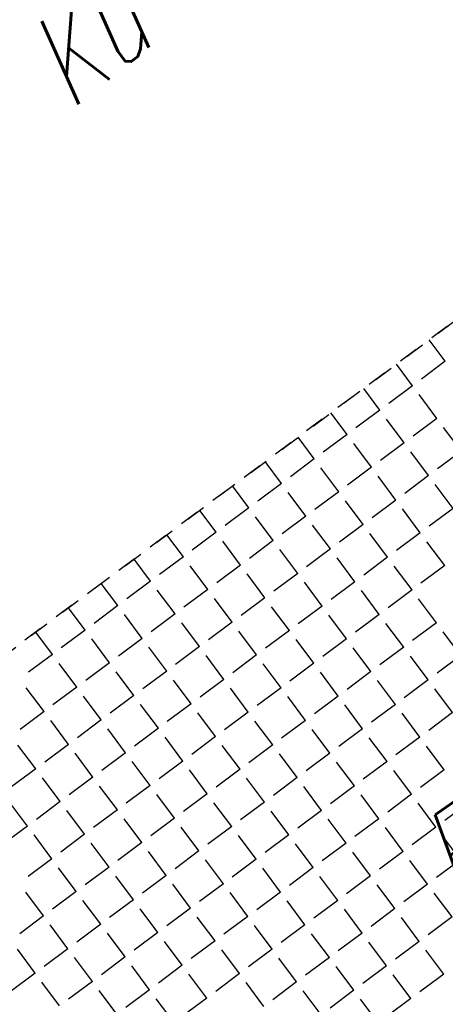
# Model space of a CAD drawing. Header units: metres. Extents: x 2 to 485, y 6 to 594.
# Tile 111 of 176: x 306.22 to 308.4, y 280.17 to 285.22. Entities that reach past the tile are written whole.
import ezdxf
from ezdxf.enums import TextEntityAlignment as Align

# ---------------------------------------------------------------- set-up
doc = ezdxf.new("R2010")
doc.units = ezdxf.units.M
doc.header["$LTSCALE"] = 0.0125
doc.linetypes.add('260241_A_bea$0$PUNKTIERT', pattern=[0.2, 0, -0.2])
doc.linetypes.add('GESTRICHELT', pattern=[0.4, 0.2, -0.2])
for name, color, linetype in [('260241_A_bea$0$B25_EINFASS_GEPKT', 7, '260241_A_bea$0$PUNKTIERT'), ('260241_A_bea$0$B28_VEINFASS_TXT', 5, 'Continuous'), ('f_feuerwehr', 10, 'Continuous'), ('f_schraff', 251, 'Continuous')]:
    doc.layers.add(name, color=color, linetype=linetype)
doc.styles.add('260241_A_bea$0$ROMANS', font='ROMANS')

msp = doc.modelspace()

# ---------------------------------------------------------------- linework, layer by layer
at = {"layer": '260241_A_bea$0$B25_EINFASS_GEPKT', "color": 7, "linetype": '260241_A_bea$0$PUNKTIERT', "ltscale": 0.5}
msp.add_line((312.588, 286.7521), (299.3744, 276.9384), dxfattribs=at)
at = {"layer": 'f_feuerwehr', "linetype": 'GESTRICHELT'}
msp.add_line((299.3744, 276.9384), (315.9512, 289.2499), dxfattribs=at)
at = {"layer": 'f_schraff', "linetype": 'Continuous'}
for p, q in [((308.4019, 283.4722), (308.3199, 283.5822)), ((308.234, 283.3469), (308.1517, 283.4572)), ((308.4019, 283.4722), (308.2798, 283.3811)), ((308.234, 283.3469), (308.1118, 283.2558)), ((308.066, 283.2216), (307.9834, 283.3323)), ((308.3593, 283.179), (308.2681, 283.3011)), ((307.8981, 283.0963), (307.8152, 283.2073)), ((308.066, 283.2216), (307.9439, 283.1305)), ((308.1913, 283.0537), (308.1002, 283.1758)), ((308.3593, 283.179), (308.2371, 283.0878)), ((307.8981, 283.0963), (307.7759, 283.0052)), ((308.4846, 283.011), (308.3934, 283.1332)), ((307.7301, 282.971), (307.647, 283.0824)), ((308.0234, 282.9284), (307.9322, 283.0505)), ((308.1913, 283.0537), (308.0692, 282.9625)), ((308.3166, 282.8857), (308.2255, 283.0079)), ((308.4846, 283.011), (308.3624, 282.9199)), ((307.5621, 282.8457), (307.4787, 282.9575)), ((307.7301, 282.971), (307.608, 282.8799)), ((307.8554, 282.803), (307.7643, 282.9252)), ((308.0234, 282.9284), (307.9012, 282.8372)), ((307.5621, 282.8457), (307.44, 282.7545)), ((308.1487, 282.7604), (308.0575, 282.8826)), ((308.3166, 282.8857), (308.1945, 282.7946)), ((308.4419, 282.7178), (308.3508, 282.8399)), ((307.3942, 282.7204), (307.3105, 282.8325)), ((307.6875, 282.6777), (307.5963, 282.7999)), ((307.8554, 282.803), (307.7333, 282.7119)), ((307.9807, 282.6351), (307.8896, 282.7572)), ((308.1487, 282.7604), (308.0265, 282.6693)), ((307.2262, 282.5951), (307.1423, 282.7076)), ((307.3942, 282.7204), (307.2721, 282.6292)), ((308.274, 282.5925), (308.1829, 282.7146)), ((308.4419, 282.7178), (308.3198, 282.6266)), ((307.5195, 282.5524), (307.4284, 282.6746)), ((307.6875, 282.6777), (307.5653, 282.5866)), ((307.2262, 282.5951), (307.1041, 282.5039)), ((307.8128, 282.5098), (307.7216, 282.6319)), ((307.9807, 282.6351), (307.8586, 282.544)), ((308.106, 282.4671), (308.0149, 282.5893)), ((308.274, 282.5925), (308.1518, 282.5013)), ((307.0583, 282.4697), (306.9741, 282.5826)), ((307.3516, 282.4271), (307.2604, 282.5492)), ((307.5195, 282.5524), (307.3974, 282.4613)), ((308.3993, 282.4245), (308.3082, 282.5466)), ((307.6448, 282.3845), (307.5537, 282.5066)), ((307.8128, 282.5098), (307.6906, 282.4186)), ((306.8903, 282.3444), (306.8058, 282.4577)), ((307.0583, 282.4697), (306.9361, 282.3786)), ((307.9381, 282.3418), (307.847, 282.464)), ((308.106, 282.4671), (307.9839, 282.376)), ((307.1836, 282.3018), (307.0925, 282.4239)), ((307.3516, 282.4271), (307.2294, 282.336)), ((307.6448, 282.3845), (307.5227, 282.2933)), ((308.2314, 282.2992), (308.1402, 282.4213)), ((308.3993, 282.4245), (308.2772, 282.3334)), ((306.7224, 282.2191), (306.6376, 282.3328)), ((306.8903, 282.3444), (306.7682, 282.2533)), ((307.4769, 282.2592), (307.3857, 282.3813)), ((307.7701, 282.2165), (307.679, 282.3387)), ((307.9381, 282.3418), (307.8159, 282.2507)), ((307.0157, 282.1765), (306.9245, 282.2986)), ((307.1836, 282.3018), (307.0615, 282.2107)), ((308.0634, 282.1739), (307.9723, 282.296)), ((308.2314, 282.2992), (308.1092, 282.2081)), ((307.3089, 282.1338), (307.2178, 282.256)), ((307.4769, 282.2592), (307.3547, 282.168)), ((308.3567, 282.1312), (308.2655, 282.2534)), ((306.5544, 282.0938), (306.4694, 282.2078)), ((306.7224, 282.2191), (306.6002, 282.128)), ((307.6022, 282.0912), (307.511, 282.2133)), ((307.7701, 282.2165), (307.648, 282.1254)), ((306.8477, 282.0512), (306.7566, 282.1733)), ((307.0157, 282.1765), (306.8935, 282.0853)), ((307.141, 282.0085), (307.0498, 282.1307)), ((307.3089, 282.1338), (307.1868, 282.0427)), ((307.8955, 282.0486), (307.8043, 282.1707)), ((308.0634, 282.1739), (307.9413, 282.0827)), ((308.3567, 282.1312), (308.2345, 282.0401)), ((306.3865, 281.9685), (306.3011, 282.0829)), ((306.5544, 282.0938), (306.4323, 282.0027)), ((307.4342, 281.9659), (307.3431, 282.088)), ((307.6022, 282.0912), (307.48, 282.0001)), ((308.1887, 282.0059), (308.0976, 282.1281)), ((308.482, 281.9633), (308.3908, 282.0854)), ((306.6798, 281.9259), (306.5886, 282.048)), ((306.8477, 282.0512), (306.7256, 281.96)), ((307.7275, 281.9232), (307.6364, 282.0454)), ((307.8955, 282.0486), (307.7733, 281.9574)), ((306.973, 281.8832), (306.8819, 282.0054)), ((307.141, 282.0085), (307.0188, 281.9174)), ((308.0208, 281.8806), (307.9296, 282.0028)), ((308.1887, 282.0059), (308.0666, 281.9148)), ((306.3865, 281.9685), (306.2643, 281.8774)), ((307.2663, 281.8406), (307.1751, 281.9627)), ((307.4342, 281.9659), (307.3121, 281.8747)), ((308.314, 281.838), (308.2229, 281.9601)), ((308.482, 281.9633), (308.3598, 281.8721)), ((306.5118, 281.8005), (306.4207, 281.9227)), ((306.6798, 281.9259), (306.5576, 281.8347)), ((306.8051, 281.7579), (306.7139, 281.88)), ((306.973, 281.8832), (306.8509, 281.7921)), ((307.5595, 281.7979), (307.4684, 281.9201)), ((307.7275, 281.9232), (307.6054, 281.8321)), ((308.0208, 281.8806), (307.8986, 281.7895)), ((307.0983, 281.7153), (307.0072, 281.8374)), ((307.2663, 281.8406), (307.1441, 281.7494)), ((307.8528, 281.7553), (307.7617, 281.8774)), ((308.1461, 281.7127), (308.0549, 281.8348)), ((308.314, 281.838), (308.1919, 281.7468)), ((306.3438, 281.6752), (306.2527, 281.7974)), ((306.5118, 281.8005), (306.3897, 281.7094)), ((307.3916, 281.6726), (307.3005, 281.7948)), ((307.5595, 281.7979), (307.4374, 281.7068)), ((308.4393, 281.67), (308.3482, 281.7922)), ((306.6371, 281.6326), (306.546, 281.7547)), ((306.8051, 281.7579), (306.6829, 281.6668)), ((307.6849, 281.63), (307.5937, 281.7521)), ((307.8528, 281.7553), (307.7307, 281.6642)), ((306.9304, 281.5899), (306.8392, 281.7121)), ((307.0983, 281.7153), (306.9762, 281.6241)), ((307.9781, 281.5873), (307.887, 281.7095)), ((308.1461, 281.7127), (308.0239, 281.6215)), ((306.3438, 281.6752), (306.2217, 281.5841)), ((306.4692, 281.5073), (306.378, 281.6294)), ((306.6371, 281.6326), (306.515, 281.5414)), ((307.2236, 281.5473), (307.1325, 281.6695)), ((307.3916, 281.6726), (307.2694, 281.5815)), ((307.5169, 281.5047), (307.4258, 281.6268)), ((307.6849, 281.63), (307.5627, 281.5388)), ((308.2714, 281.5447), (308.1803, 281.6669)), ((308.4393, 281.67), (308.3172, 281.5789)), ((306.7624, 281.4646), (306.6713, 281.5868)), ((306.9304, 281.5899), (306.8082, 281.4988)), ((307.8102, 281.462), (307.719, 281.5842)), ((307.9781, 281.5873), (307.856, 281.4962)), ((307.0557, 281.422), (306.9646, 281.5441)), ((307.2236, 281.5473), (307.1015, 281.4562)), ((308.1034, 281.4194), (308.0123, 281.5415)), ((308.2714, 281.5447), (308.1492, 281.4536)), ((306.3012, 281.382), (306.2101, 281.5041)), ((306.4692, 281.5073), (306.347, 281.4161)), ((307.349, 281.3794), (307.2578, 281.5015)), ((307.5169, 281.5047), (307.3948, 281.4135)), ((308.3967, 281.3768), (308.3056, 281.4989)), ((306.5945, 281.3393), (306.5033, 281.4615)), ((306.7624, 281.4646), (306.6403, 281.3735)), ((307.6422, 281.3367), (307.5511, 281.4589)), ((307.8102, 281.462), (307.688, 281.3709)), ((306.3012, 281.382), (306.1791, 281.2908)), ((306.8877, 281.2967), (306.7966, 281.4188)), ((307.0557, 281.422), (306.9335, 281.3309)), ((307.181, 281.254), (307.0899, 281.3762)), ((307.349, 281.3794), (307.2268, 281.2882)), ((307.9355, 281.2941), (307.8444, 281.4162)), ((308.1034, 281.4194), (307.9813, 281.3283)), ((308.2288, 281.2514), (308.1376, 281.3736)), ((308.3967, 281.3768), (308.2746, 281.2856)), ((306.4265, 281.214), (306.3354, 281.3362)), ((306.5945, 281.3393), (306.4723, 281.2482)), ((307.4743, 281.2114), (307.3831, 281.3336)), ((307.6422, 281.3367), (307.5201, 281.2456)), ((306.7198, 281.1714), (306.6287, 281.2935)), ((306.8877, 281.2967), (306.7656, 281.2055)), ((307.7675, 281.1688), (307.6764, 281.2909)), ((307.9355, 281.2941), (307.8133, 281.2029)), ((307.0131, 281.1287), (306.9219, 281.2509)), ((307.181, 281.254), (307.0589, 281.1629)), ((308.0608, 281.1261), (307.9697, 281.2483)), ((308.2288, 281.2514), (308.1066, 281.1603)), ((306.2586, 281.0887), (306.1674, 281.2108)), ((306.4265, 281.214), (306.3044, 281.1229)), ((306.7198, 281.1714), (306.5976, 281.0802)), ((307.3063, 281.0861), (307.2152, 281.2082)), ((307.4743, 281.2114), (307.3521, 281.1203)), ((308.3541, 281.0835), (308.2629, 281.2056)), ((308.522, 281.2088), (308.3999, 281.1177)), ((306.5518, 281.0461), (306.4607, 281.1682)), ((306.8451, 281.0034), (306.754, 281.1256)), ((307.0131, 281.1287), (306.8909, 281.0376)), ((307.5996, 281.0435), (307.5084, 281.1656)), ((307.7675, 281.1688), (307.6454, 281.0776)), ((307.8928, 281.0008), (307.8017, 281.123)), ((308.0608, 281.1261), (307.9387, 281.035)), ((306.2586, 281.0887), (306.1364, 280.9976)), ((307.1384, 280.9608), (307.0472, 281.0829)), ((307.3063, 281.0861), (307.1842, 280.995)), ((308.1861, 280.9582), (308.095, 281.0803)), ((308.3541, 281.0835), (308.2319, 280.9924)), ((306.3839, 280.9207), (306.2927, 281.0429)), ((306.5518, 281.0461), (306.4297, 280.9549)), ((307.4316, 280.9181), (307.3405, 281.0403)), ((307.5996, 281.0435), (307.4774, 280.9523)), ((308.4794, 280.9155), (308.3882, 281.0377)), ((306.6771, 280.8781), (306.586, 281.0003)), ((306.8451, 281.0034), (306.723, 280.9123)), ((307.7249, 280.8755), (307.6338, 280.9976)), ((307.8928, 281.0008), (307.7707, 280.9097)), ((306.3839, 280.9207), (306.2617, 280.8296)), ((306.9704, 280.8355), (306.8793, 280.9576)), ((307.1384, 280.9608), (307.0162, 280.8696)), ((308.0182, 280.8329), (307.927, 280.955)), ((308.1861, 280.9582), (308.064, 280.867)), ((306.5092, 280.7528), (306.4181, 280.8749)), ((306.6771, 280.8781), (306.555, 280.787)), ((307.2637, 280.7928), (307.1725, 280.915)), ((307.4316, 280.9181), (307.3095, 280.827)), ((307.5569, 280.7502), (307.4658, 280.8723)), ((307.7249, 280.8755), (307.6027, 280.7844)), ((308.3114, 280.7902), (308.2203, 280.9124)), ((308.4794, 280.9155), (308.3572, 280.8244)), ((306.8025, 280.7102), (306.7113, 280.8323)), ((306.9704, 280.8355), (306.8483, 280.7443)), ((307.8502, 280.7075), (307.7591, 280.8297)), ((308.0182, 280.8329), (307.896, 280.7417)), ((307.0957, 280.6675), (307.0046, 280.7897)), ((307.2637, 280.7928), (307.1415, 280.7017)), ((308.1435, 280.6649), (308.0523, 280.7871)), ((308.3114, 280.7902), (308.1893, 280.6991)), ((306.3412, 280.6275), (306.2501, 280.7496)), ((306.5092, 280.7528), (306.3871, 280.6617)), ((307.389, 280.6249), (307.2979, 280.747)), ((307.5569, 280.7502), (307.4348, 280.6591)), ((308.4367, 280.6223), (308.3456, 280.7444)), ((306.6345, 280.5848), (306.5434, 280.707)), ((306.8025, 280.7102), (306.6803, 280.619)), ((307.0957, 280.6675), (306.9736, 280.5764)), ((307.6823, 280.5822), (307.5911, 280.7044)), ((307.8502, 280.7075), (307.7281, 280.6164)), ((306.3412, 280.6275), (306.2191, 280.5363)), ((306.9278, 280.5422), (306.8366, 280.6643)), ((307.221, 280.4996), (307.1299, 280.6217)), ((307.389, 280.6249), (307.2668, 280.5337)), ((307.9755, 280.5396), (307.8844, 280.6617)), ((308.1435, 280.6649), (308.0213, 280.5738)), ((308.2688, 280.497), (308.1777, 280.6191)), ((308.4367, 280.6223), (308.3146, 280.5311)), ((306.4666, 280.4595), (306.3754, 280.5817)), ((306.6345, 280.5848), (306.5124, 280.4937)), ((307.5143, 280.4569), (307.4232, 280.5791)), ((307.6823, 280.5822), (307.5601, 280.4911)), ((306.7598, 280.4169), (306.6687, 280.539)), ((306.9278, 280.5422), (306.8056, 280.4511)), ((307.8076, 280.4143), (307.7164, 280.5364)), ((307.9755, 280.5396), (307.8534, 280.4485)), ((307.0531, 280.3742), (306.962, 280.4964)), ((307.221, 280.4996), (307.0989, 280.4084)), ((308.1008, 280.3716), (308.0097, 280.4938)), ((308.2688, 280.497), (308.1466, 280.4058)), ((306.2986, 280.3342), (306.2075, 280.4564)), ((306.4666, 280.4595), (306.3444, 280.3684)), ((306.5919, 280.2916), (306.5007, 280.4137)), ((306.7598, 280.4169), (306.6377, 280.3257)), ((307.3464, 280.3316), (307.2552, 280.4538)), ((307.5143, 280.4569), (307.3922, 280.3658)), ((307.8076, 280.4143), (307.6854, 280.3231)), ((308.3941, 280.329), (308.303, 280.4512)), ((306.8851, 280.2489), (306.794, 280.3711)), ((307.0531, 280.3742), (306.9309, 280.2831)), ((307.6396, 280.289), (307.5485, 280.4111)), ((307.9329, 280.2463), (307.8417, 280.3685)), ((308.1008, 280.3716), (307.9787, 280.2805)), ((306.2986, 280.3342), (306.1765, 280.2431)), ((307.1784, 280.2063), (307.0873, 280.3284)), ((307.3464, 280.3316), (307.2242, 280.2405)), ((308.2261, 280.2037), (308.135, 280.3258)), ((308.3941, 280.329), (308.272, 280.2379)), ((306.4239, 280.1663), (306.3328, 280.2884)), ((306.5919, 280.2916), (306.4697, 280.2004)), ((307.4717, 280.1637), (307.3805, 280.2858)), ((307.6396, 280.289), (307.5175, 280.1978)), ((306.7172, 280.1236), (306.626, 280.2458)), ((306.8851, 280.2489), (306.763, 280.1578)), ((307.7649, 280.121), (307.6738, 280.2432)), ((307.9329, 280.2463), (307.8107, 280.1552)), ((307.0105, 280.081), (306.9193, 280.2031)), ((307.1784, 280.2063), (307.0563, 280.1152)), ((308.0582, 280.0784), (307.9671, 280.2005)), ((308.2261, 280.2037), (308.104, 280.1126))]:
    msp.add_line(p, q, dxfattribs=at)

# ---------------------------------------------------------------- texts
at = {"layer": '260241_A_bea$0$B28_VEINFASS_TXT', "color": 252, "style": '260241_A_bea$0$ROMANS', "oblique": 15, "width": 0.75}
for s, rotation, p in [('Ku', 38.9232, (306.7015, 284.9361)), ('Rku', 35.0588, (308.8005, 280.9122))]:
    msp.add_text(s, height=0.45, rotation=rotation, dxfattribs=at).set_placement(p, align=Align.CENTER)

doc.saveas('drawing.dxf')
